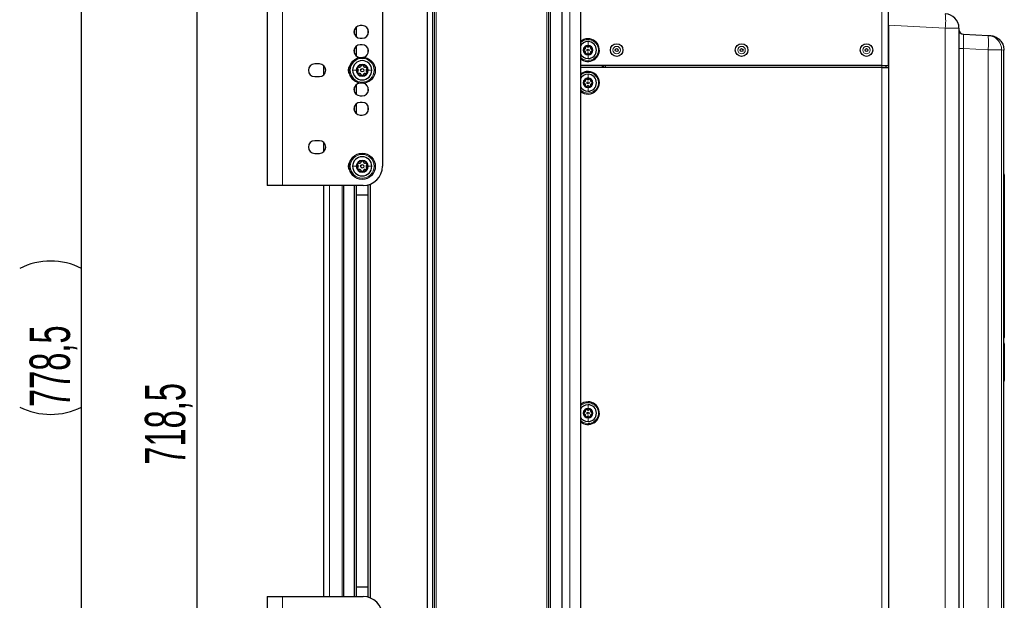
# Model space of a CAD drawing. Header units: millimetres. Extents: x 5 to 418, y 2 to 292.
# Tile 77 of 85: x 175 to 260, y 160 to 211. Entities that reach past the tile are written whole.
import ezdxf

# ---------------------------------------------------------------- set-up
doc = ezdxf.new("R2010")
doc.units = ezdxf.units.MM
doc.layers.add('SLD-0', color=7, linetype='Continuous')
doc.styles.add('SLDTEXTSTYLE0', font='TXT', dxfattribs={"width": 0.605})
doc.dimstyles.new('SLDDIMSTYLE0', dxfattribs={"dimtxt": 3.5, "dimasz": 3.302, "dimexe": 0, "dimexo": 0.0625, "dimgap": 0.875, "dimtad": 1, "dimlfac": 6, "dimrnd": 1e-09, "dimzin": 12, "dimdsep": 46, "dimtxsty": 'SLDTEXTSTYLE0', "dimsah": 1, "dimcen": 0.09, "dimadec": 0, "dimazin": 3, "dimtfac": 1, "dimtofl": 0, "dimtmove": 0, "dimatfit": 3, "dimfxl": 1, "dimfrac": 2, "dimtolj": 1, "dimtzin": 12, "dimarcsym": 0})

# ---------------------------------------------------------------- blocks, each defined once
blk = doc.blocks.new('_D_7')
at = {"layer": 'SLD-0', "color": 7}
for p, q in [((204.931, 237.966), (188.915, 237.966)), ((189.915, 237.966), (189.915, 118.216)), ((202.315, 118.216), (188.915, 118.216))]:
    blk.add_line(p, q, dxfattribs=at)
for points in [[(189.915, 237.966), (189.407, 234.664), (190.423, 234.664)], [(189.915, 118.216), (190.423, 121.518), (189.407, 121.518)]]:
    blk.add_solid(points, dxfattribs=at)
at = {"layer": 'SLD-0', "color": 7, "insert": (185.403, 172.076), "char_height": 3.5, "attachment_point": 1, "rotation": 90, "style": 'SLDTEXTSTYLE0'}
blk.add_mtext('718,5', dxfattribs=at)
blk = doc.blocks.new('_D_8')
at = {"layer": 'SLD-0', "color": 7}
for p, q in [((194.498, 247.966), (178.915, 247.966)), ((179.915, 118.216), (179.915, 247.966)), ((221.581, 247.966), (197.498, 247.966)), ((202.315, 118.216), (178.915, 118.216))]:
    blk.add_line(p, q, dxfattribs=at)
for centre, start, end in [((177.229, 183.735), 63.43495, 116.56505), ((177.229, 182.447), 243.43495, 296.56505)]:
    blk.add_arc(centre, 6.006, start, end, dxfattribs=at)
for points in [[(179.915, 247.966), (179.407, 244.664), (180.423, 244.664)], [(179.915, 118.216), (180.423, 121.518), (179.407, 121.518)]]:
    blk.add_solid(points, dxfattribs=at)
at = {"layer": 'SLD-0', "color": 7, "insert": (175.403, 177.076), "char_height": 3.5, "attachment_point": 1, "rotation": 90, "style": 'SLDTEXTSTYLE0'}
blk.add_mtext('778,5', dxfattribs=at)

msp = doc.modelspace()

# ---------------------------------------------------------------- linework, layer by layer
at = {"color": 7, "linetype": 'Continuous', "lineweight": 25}
for p, q in [((221.5812, 88.7996), (221.5812, 247.9662)), ((209.9146, 138.2996), (209.9146, 237.9662)), ((210.4979, 237.9662), (210.4979, 138.2996)), ((220.4146, 237.9662), (220.4146, 138.2996)), ((249.8979, 206.7162), (249.8979, 237.9662)), ((195.9979, 216.2996), (195.9979, 196.2996)), ((205.9979, 214.6329), (205.9979, 197.9662)), ((223.1646, 214.2958), (223.1646, 144.1367)), ((203.7312, 210.0572), (203.7312, 209.2086)), ((204.2479, 210.1829), (204.0812, 210.1829)), ((249.8979, 210.2179), (249.8979, 155.6329)), ((203.5646, 209.4443), (203.5646, 209.8214)), ((204.7646, 209.4443), (204.7646, 209.8214)), ((255.9979, 209.9603), (255.9979, 123.9662)), ((256.3928, 209.4237), (258.5309, 209.3116)), ((258.5309, 209.3116), (258.7133, 209.3021)), ((203.7312, 208.3905), (203.7312, 207.542)), ((204.0812, 209.0829), (204.2479, 209.0829)), ((204.2479, 208.5162), (204.0812, 208.5162)), ((203.5646, 207.7777), (203.5646, 208.1548)), ((204.7646, 207.7777), (204.7646, 208.1548)), ((259.8979, 208.0538), (259.8979, 208.0529)), ((259.8979, 130.7083), (259.8979, 208.0529)), ((200.5312, 206.8496), (200.1312, 206.8496)), ((200.9146, 205.9051), (200.9146, 206.694)), ((249.3146, 206.7162), (223.1646, 206.7162)), ((225.0812, 206.5496), (225.0812, 206.7162)), ((225.1646, 206.5496), (225.1646, 206.7162)), ((225.3146, 206.7162), (225.3146, 206.5496)), ((249.3146, 206.7162), (249.8979, 206.7162)), ((249.6479, 206.7162), (249.6479, 206.5496)), ((249.3146, 206.5496), (223.1646, 206.5496)), ((249.3146, 206.5496), (249.8979, 206.5496)), ((249.8979, 206.5496), (249.8979, 146.5496)), ((200.1312, 205.7496), (200.5312, 205.7496)), ((203.7312, 205.0572), (203.7312, 204.2086)), ((203.5646, 204.4443), (203.5646, 204.8214)), ((204.0812, 204.0829), (204.2479, 204.0829)), ((204.7646, 204.4443), (204.7646, 204.8214)), ((203.7312, 203.3905), (203.7312, 202.542)), ((204.2479, 203.5162), (204.0812, 203.5162)), ((203.5646, 202.7777), (203.5646, 203.1548)), ((204.0812, 202.4162), (204.2479, 202.4162)), ((204.7646, 202.7777), (204.7646, 203.1548)), ((200.5312, 200.1829), (200.1312, 200.1829)), ((200.9146, 199.2385), (200.9146, 200.0273)), ((200.1312, 199.0829), (200.5312, 199.0829)), ((204.9312, 196.4113), (204.9312, 160.5211)), ((259.9146, 197.2329), (259.9146, 183.2882)), ((259.9312, 197.0323), (259.9146, 197.0323)), ((259.9312, 196.8489), (259.9146, 196.8489)), ((259.9312, 196.8323), (259.9146, 196.8323)), ((259.9312, 196.6489), (259.9146, 196.6489)), ((259.9312, 196.6481), (259.9146, 196.6481)), ((259.9312, 196.6458), (259.9146, 196.6458)), ((259.9312, 197.0323), (259.9312, 196.8489)), ((259.9312, 196.8323), (259.9312, 196.8489)), ((259.9312, 196.8323), (259.9312, 196.6489)), ((197.3312, 196.2996), (195.9979, 196.2996)), ((204.3312, 196.2996), (197.3312, 196.2996)), ((200.9146, 160.6329), (200.9146, 196.2996)), ((202.6646, 160.6329), (202.6646, 196.2996)), ((203.5646, 160.6329), (203.5646, 196.2996)), ((203.7312, 196.2996), (203.7312, 160.6329)), ((204.7646, 160.5756), (204.7646, 196.3569)), ((204.7646, 195.4662), (203.7312, 195.4662)), ((259.9312, 189.0662), (259.9146, 189.0662)), ((259.9312, 189.0662), (259.9312, 188.8996)), ((259.9312, 188.8996), (259.9312, 186.5662)), ((259.9312, 186.3996), (259.9146, 186.3996)), ((259.9312, 186.5662), (259.9312, 186.3996)), ((259.9312, 185.6996), (259.9146, 185.6996)), ((259.9312, 185.6996), (259.9312, 185.6204)), ((259.9312, 185.6204), (259.9312, 184.3214)), ((259.9312, 184.0839), (259.9146, 184.0839)), ((259.9312, 184.0255), (259.9146, 184.0255)), ((259.9312, 183.6589), (259.9146, 183.6589)), ((259.9312, 183.6541), (259.9146, 183.6541)), ((259.9312, 184.0839), (259.9312, 184.3214)), ((259.9312, 184.0839), (259.9312, 184.0255)), ((259.9312, 183.6589), (259.9312, 184.0255)), ((259.9312, 183.625), (259.9312, 183.5662)), ((259.9312, 183.3996), (259.9146, 183.3996)), ((259.9146, 183.2882), (259.9146, 183.1215)), ((259.9312, 183.5662), (259.9312, 183.3996)), ((259.9146, 182.5772), (259.9146, 182.4939)), ((259.9146, 182.4939), (259.9146, 179.7064)), ((259.8979, 179.2895), (259.909, 179.3308)), ((203.7312, 161.4662), (204.7646, 161.4662)), ((195.9979, 160.6329), (195.9979, 140.6329)), ((195.9979, 160.6329), (197.3312, 160.6329)), ((197.3312, 160.6329), (204.3312, 160.6329))]:
    msp.add_line(p, q, dxfattribs=at)
at = {"color": 7, "linetype": 'Continuous', "lineweight": 18}
for p, q in [((222.2479, 88.7996), (222.2479, 247.9662)), ((210.3312, 138.2996), (210.3312, 237.9662)), ((210.6646, 237.9662), (210.6646, 138.2996)), ((220.2479, 138.2996), (220.2479, 237.9662)), ((220.5812, 237.9662), (220.5812, 138.2996)), ((249.3146, 206.7162), (249.3146, 237.9662)), ((197.3312, 216.2996), (197.3312, 196.2996)), ((203.7479, 210.0704), (203.7479, 209.1954)), ((254.8133, 209.9603), (249.8979, 210.2179)), ((204.7479, 209.4038), (204.7479, 209.862)), ((254.8133, 123.9662), (254.8133, 209.9603)), ((255.9979, 209.9603), (254.8133, 209.9603)), ((256.3928, 208.1754), (255.9979, 208.1754)), ((256.3928, 208.1754), (256.3928, 130.7551)), ((258.5309, 208.0633), (256.3928, 208.1754)), ((258.5309, 130.8622), (258.5309, 208.0633)), ((258.5309, 208.0633), (259.6954, 208.0633)), ((259.6954, 208.0633), (259.6954, 130.8622)), ((259.8979, 208.0529), (259.6954, 208.0633)), ((249.3146, 206.5496), (249.3146, 206.7162)), ((249.3146, 146.5496), (249.3146, 206.5496)), ((203.7479, 203.4037), (203.7479, 202.5287)), ((204.7479, 202.7371), (204.7479, 203.1953)), ((259.8979, 197.2329), (259.9146, 197.2329)), ((201.4146, 196.2996), (201.4146, 160.6329)), ((202.4979, 160.6329), (202.4979, 196.2996)), ((203.7479, 195.4662), (203.7479, 161.4662)), ((204.7479, 161.4662), (204.7479, 195.4662)), ((259.9312, 188.8996), (259.9146, 188.8996)), ((259.9312, 186.5662), (259.9146, 186.5662)), ((259.9312, 185.6204), (259.9146, 185.6204)), ((259.9312, 184.3214), (259.9146, 184.3214)), ((259.9146, 183.2882), (259.8979, 183.2882)), ((259.9312, 183.5662), (259.9146, 183.5662)), ((259.9146, 182.4939), (259.8979, 182.4939)), ((259.8979, 179.7064), (259.9146, 179.7064)), ((259.9088, 179.6632), (259.8979, 179.6226)), ((197.3312, 160.6329), (197.3312, 140.6329))]:
    msp.add_line(p, q, dxfattribs=at)
at = {"color": 7, "linetype": 'Continuous', "lineweight": 18, "flags": 128}
msp.add_lwpolyline([(259.8979, 179.6664), (259.9049, 179.6644), (259.9088, 179.6632)], dxfattribs=at)
at = {"color": 7, "linetype": 'Continuous', "lineweight": 25}
for centre, radius in [((226.3146, 208.0496), 0.5442), ((237.1479, 208.0496), 0.5442), ((247.9812, 208.0496), 0.5442), ((223.8312, 208.0496), 0.0863), ((226.3146, 208.0496), 0.125), ((237.1479, 208.0496), 0.125), ((247.9812, 208.0496), 0.125), ((204.2479, 206.2996), 1.1333), ((204.2479, 206.2996), 0.1491), ((223.8312, 205.2162), 0.0863), ((204.2479, 197.9662), 1.1333), ((204.2479, 197.9662), 0.1491), ((223.8312, 176.5496), 0.0863)]:
    msp.add_circle(centre, radius, dxfattribs=at)
at = {"color": 7, "linetype": 'Continuous', "lineweight": 18}
for centre, radius in [((226.3146, 208.0496), 0.3237), ((237.1479, 208.0496), 0.3237), ((247.9812, 208.0496), 0.3237), ((204.2479, 206.2996), 1.0333), ((204.2479, 197.9662), 1.0333)]:
    msp.add_circle(centre, radius, dxfattribs=at)
at = {"color": 7, "linetype": 'Continuous', "lineweight": 25}
for centre, radius, start, end in [((254.7479, 209.9603), 1.25, 0, 87), ((204.0812, 209.6329), 0.55, 90, 270), ((204.2479, 209.6329), 0.55, 270, 90), ((256.4146, 209.8398), 0.4167, 180, 267), ((204.0812, 207.9662), 0.55, 90, 267.504267), ((204.2479, 207.9662), 0.55, 281.608487, 90), ((223.8312, 208.0496), 0.9833, 90, 132.684911), ((223.8312, 208.0496), 0.9833, 227.315089, 90), ((223.8312, 208.0496), 0.7333, 90, 155.380023), ((223.8312, 208.0496), 0.4125, 90, 270), ((223.8312, 208.0496), 0.375, 120, 180), ((223.8312, 208.0496), 0.375, 60, 120), ((223.8312, 208.0496), 0.7333, 270, 90), ((223.8312, 208.0496), 0.4125, 270, 90), ((223.8312, 208.0496), 0.375, 360, 60), ((223.8312, 208.0496), 0.7333, 204.619977, 270), ((223.8312, 208.0496), 0.375, 180, 240), ((223.8312, 208.0496), 0.375, 240, 300), ((223.8312, 208.0496), 0.375, 300, 360), ((200.1312, 206.2996), 0.55, 90, 270), ((200.5312, 206.2996), 0.55, 270, 90), ((203.5812, 206.2996), 0.55, 137.134659, 222.865341), ((204.2479, 206.2996), 0.8333, 360, 180), ((204.2479, 206.2996), 0.5133, 360, 180), ((204.2479, 206.2996), 0.4667, 90, 150), ((204.2479, 206.2996), 0.4667, 30, 90), ((204.2479, 206.2996), 0.8333, 180, 360), ((204.2479, 206.2996), 0.5133, 180, 360), ((204.2479, 206.2996), 0.4667, 150, 210), ((204.2479, 206.2996), 0.4667, 210, 270), ((204.2479, 206.2996), 0.4667, 270, 330), ((204.2479, 206.2996), 0.4667, 330, 30), ((223.8312, 205.2162), 0.9833, 227.315089, 132.684911), ((223.8312, 205.2162), 0.7333, 90, 155.380023), ((223.8312, 205.2162), 0.7333, 270, 90), ((204.0812, 204.6329), 0.55, 92.495733, 270), ((204.2479, 204.6329), 0.55, 270, 78.391513), ((223.8312, 205.2162), 0.4125, 90, 270), ((223.8312, 205.2162), 0.375, 120, 180), ((223.8312, 205.2162), 0.375, 180, 240), ((223.8312, 205.2162), 0.375, 60, 120), ((223.8312, 205.2162), 0.4125, 270, 90), ((223.8312, 205.2162), 0.375, 360, 60), ((223.8312, 205.2162), 0.375, 300, 360), ((223.8312, 205.2162), 0.7333, 204.619977, 270), ((223.8312, 205.2162), 0.375, 240, 300), ((204.0812, 202.9662), 0.55, 90, 270), ((204.2479, 202.9662), 0.55, 270, 90), ((200.1312, 199.6329), 0.55, 90, 270), ((200.5312, 199.6329), 0.55, 270, 90), ((203.5812, 197.9662), 0.55, 137.134659, 222.865341), ((204.2479, 197.9662), 0.8333, 360, 180), ((204.2479, 197.9662), 0.5133, 360, 180), ((204.2479, 197.9662), 0.4667, 150, 210), ((204.2479, 197.9662), 0.4667, 90, 150), ((204.2479, 197.9662), 0.4667, 30, 90), ((204.2479, 197.9662), 0.4667, 330, 30), ((204.2479, 197.9662), 0.8333, 180, 360), ((204.2479, 197.9662), 0.5133, 180, 360), ((204.2479, 197.9662), 0.4667, 210, 270), ((204.2479, 197.9662), 0.4667, 270, 330), ((204.3312, 197.9662), 1.6667, 270, 0), ((259.7479, 197.2329), 0.1667, 0, 25.841936), ((259.7479, 183.1215), 0.1667, 334.158064, 0), ((259.7479, 182.5772), 0.1667, 0, 25.841936), ((223.8312, 176.5496), 0.9833, 90, 132.684911), ((223.8312, 176.5496), 0.9833, 227.315089, 90), ((223.8312, 176.5496), 0.7333, 90, 155.380023), ((223.8312, 176.5496), 0.4125, 90, 270), ((223.8312, 176.5496), 0.375, 120, 180), ((223.8312, 176.5496), 0.375, 60, 120), ((223.8312, 176.5496), 0.7333, 270, 90), ((223.8312, 176.5496), 0.4125, 270, 90), ((223.8312, 176.5496), 0.375, 360, 60), ((223.8312, 176.5496), 0.7333, 204.619977, 270), ((223.8312, 176.5496), 0.375, 180, 240), ((223.8312, 176.5496), 0.375, 240, 300), ((223.8312, 176.5496), 0.375, 300, 360), ((204.3312, 158.9662), 1.6667, 0, 90)]:
    msp.add_arc(centre, radius, start, end, dxfattribs=at)
at = {"color": 7, "linetype": 'Continuous', "lineweight": 18}
for centre, radius, start, end in [((248.8315, 210.5845), 6.0143, 354.043308, 5.956692), ((252.5491, 208.6875), 6.0143, 354.043308, 5.956692), ((258.4566, 208.0751), 1.2388, 359.458425, 86.562162), ((223.8312, 208.0496), 0.9, 270, 137.794554), ((223.8312, 208.0496), 0.9, 222.205446, 270), ((223.8312, 205.2162), 0.9, 222.205446, 90), ((223.8312, 205.2162), 0.9, 90, 137.794554), ((259.7505, 179.7064), 0.164, 344.751835, 359.998279), ((223.8312, 176.5496), 0.9, 270, 137.794554), ((223.8312, 176.5496), 0.9, 222.205446, 270)]:
    msp.add_arc(centre, radius, start, end, dxfattribs=at)
msp.add_ellipse((256.4146, 208.1708), major_axis=(-0.0218, 1.2529), ratio=0.0173368, start_param=6.2819735, end_param=7.8500308, dxfattribs=at)
at = {"color": 7, "linetype": 'Continuous', "lineweight": 25}
for points, knots in [([(258.7133, 209.3021), (258.7157, 209.3019), (258.7872, 209.2981), (258.9973, 209.2682), (259.3265, 209.1323), (259.6422, 208.8478), (259.8566, 208.4745), (259.8842, 208.194), (259.8979, 208.0538)], [0, 0, 0, 0, 0.0037153, 0.1138665, 0.3361641, 0.5577007, 0.7788433, 1, 1, 1, 1]), ([(223.6437, 208.3743), (223.6366, 208.3691), (223.6223, 208.3588), (223.6097, 208.3358), (223.6046, 208.3111), (223.6078, 208.2956), (223.6094, 208.2879)], [0, 0, 0, 0, 0.2498571, 0.4994664, 0.7490114, 1, 1, 1, 1]), ([(223.7358, 208.3608), (223.7299, 208.3661), (223.7181, 208.3766), (223.6942, 208.3845), (223.6679, 208.3851), (223.6518, 208.3779), (223.6437, 208.3743)], [0, 0, 0, 0, 0.2498071, 0.5000551, 0.7503094, 1, 1, 1, 1]), ([(223.7358, 208.3608), (223.7487, 208.3497), (223.768, 208.333), (223.803, 208.3219), (223.831, 208.3186), (223.8591, 208.3218), (223.8943, 208.3329), (223.9137, 208.3497), (223.9267, 208.3608)], [0, 0, 0, 0, 0.2491679, 0.3743031, 0.4989033, 0.6239875, 0.7497462, 1, 1, 1, 1]), ([(224.0187, 208.3743), (224.0107, 208.3779), (223.9945, 208.3851), (223.9683, 208.3845), (223.9445, 208.3766), (223.9326, 208.3661), (223.9267, 208.3608)], [0, 0, 0, 0, 0.250033, 0.4996315, 0.7492277, 1, 1, 1, 1]), ([(224.0531, 208.2879), (224.0547, 208.2956), (224.0578, 208.3111), (224.0528, 208.3357), (224.0402, 208.3588), (224.0259, 208.3691), (224.0187, 208.3743)], [0, 0, 0, 0, 0.2498147, 0.4999078, 0.7501201, 1, 1, 1, 1]), ([(223.5139, 208.1225), (223.5064, 208.12), (223.4915, 208.115), (223.4726, 208.0984), (223.459, 208.0759), (223.4571, 208.0583), (223.4562, 208.0496)], [0, 0, 0, 0, 0.2498519, 0.4999015, 0.7501147, 1, 1, 1, 1]), ([(223.4562, 208.0496), (223.4571, 208.0408), (223.459, 208.0232), (223.4726, 208.0008), (223.4914, 207.9841), (223.5064, 207.9791), (223.5139, 207.9766)], [0, 0, 0, 0, 0.2499907, 0.4996106, 0.7491271, 1, 1, 1, 1]), ([(223.5139, 208.1225), (223.53, 208.1281), (223.5542, 208.1366), (223.5813, 208.1613), (223.5981, 208.1839), (223.6094, 208.2098), (223.6174, 208.2458), (223.6126, 208.2711), (223.6094, 208.2879)], [0, 0, 0, 0, 0.249201, 0.3743378, 0.4989316, 0.6240084, 0.74976, 1, 1, 1, 1]), ([(223.6094, 207.8112), (223.6126, 207.828), (223.6174, 207.8531), (223.6095, 207.8889), (223.5984, 207.9149), (223.5815, 207.9376), (223.5543, 207.9625), (223.5301, 207.9709), (223.5139, 207.9766)], [0, 0, 0, 0, 0.2491995, 0.3743362, 0.4989302, 0.6240074, 0.7497593, 1, 1, 1, 1]), ([(223.6094, 207.8112), (223.6078, 207.8035), (223.6046, 207.788), (223.6097, 207.7634), (223.6223, 207.7403), (223.6366, 207.73), (223.6437, 207.7248)], [0, 0, 0, 0, 0.2498147, 0.4999078, 0.7501201, 1, 1, 1, 1]), ([(223.6437, 207.7248), (223.6518, 207.7212), (223.6679, 207.714), (223.6942, 207.7146), (223.718, 207.7225), (223.7299, 207.733), (223.7358, 207.7383)], [0, 0, 0, 0, 0.25003302, 0.49963153, 0.74922769, 1, 1, 1, 1]), ([(223.9267, 207.7383), (223.9138, 207.7494), (223.8944, 207.7661), (223.8595, 207.7772), (223.8315, 207.7805), (223.8034, 207.7773), (223.7682, 207.7662), (223.7487, 207.7494), (223.7358, 207.7383)], [0, 0, 0, 0, 0.2491679, 0.3743031, 0.4989033, 0.6239875, 0.7497462, 1, 1, 1, 1]), ([(223.9267, 207.7383), (223.9326, 207.733), (223.9444, 207.7226), (223.9683, 207.7146), (223.9945, 207.714), (224.0107, 207.7212), (224.0187, 207.7248)], [0, 0, 0, 0, 0.2498071, 0.5000551, 0.7503094, 1, 1, 1, 1]), ([(224.0187, 207.7248), (224.0259, 207.73), (224.0402, 207.7403), (224.0528, 207.7634), (224.0578, 207.788), (224.0547, 207.8035), (224.0531, 207.8112)], [0, 0, 0, 0, 0.2498571, 0.4994664, 0.7490114, 1, 1, 1, 1]), ([(224.0531, 208.2879), (224.0499, 208.2711), (224.0451, 208.246), (224.053, 208.2102), (224.0641, 208.1843), (224.081, 208.1615), (224.1081, 208.1366), (224.1324, 208.1282), (224.1485, 208.1225)], [0, 0, 0, 0, 0.2491995, 0.3743362, 0.4989302, 0.6240074, 0.7497593, 1, 1, 1, 1]), ([(224.1485, 207.9766), (224.1325, 207.971), (224.1083, 207.9626), (224.0812, 207.9379), (224.0643, 207.9152), (224.0531, 207.8893), (224.0451, 207.8533), (224.0499, 207.828), (224.0531, 207.8112)], [0, 0, 0, 0, 0.24920104, 0.37433782, 0.49893155, 0.62400843, 0.74976002, 1, 1, 1, 1]), ([(224.2062, 208.0496), (224.2053, 208.0583), (224.2035, 208.0759), (224.1899, 208.0983), (224.1711, 208.115), (224.1561, 208.12), (224.1485, 208.1225)], [0, 0, 0, 0, 0.2499907, 0.4996106, 0.7491271, 1, 1, 1, 1]), ([(224.1485, 207.9766), (224.156, 207.9791), (224.171, 207.9841), (224.1898, 208.0007), (224.2035, 208.0232), (224.2053, 208.0408), (224.2062, 208.0496)], [0, 0, 0, 0, 0.2498519, 0.4999015, 0.7501147, 1, 1, 1, 1]), ([(203.9513, 206.5756), (203.9722, 206.5717), (204.0034, 206.5657), (204.048, 206.5755), (204.0803, 206.5894), (204.1086, 206.6103), (204.1395, 206.6441), (204.1501, 206.6743), (204.1571, 206.6944)], [0, 0, 0, 0, 0.2492191, 0.3743567, 0.4989469, 0.6240198, 0.7497675, 1, 1, 1, 1]), ([(204.2479, 206.7662), (204.237, 206.7651), (204.2151, 206.7628), (204.1872, 206.7458), (204.1664, 206.7224), (204.1602, 206.7038), (204.1571, 206.6944)], [0, 0, 0, 0, 0.2499898, 0.4996108, 0.7491272, 1, 1, 1, 1]), ([(204.3387, 206.6944), (204.3356, 206.7037), (204.3294, 206.7224), (204.3087, 206.7458), (204.2807, 206.7628), (204.2588, 206.7651), (204.2479, 206.7662)], [0, 0, 0, 0, 0.2498531, 0.4999013, 0.7501145, 1, 1, 1, 1]), ([(204.3387, 206.6944), (204.3457, 206.6744), (204.3562, 206.6444), (204.3869, 206.6106), (204.4151, 206.5896), (204.4474, 206.5756), (204.4921, 206.5657), (204.5236, 206.5717), (204.5445, 206.5756)], [0, 0, 0, 0, 0.2492203, 0.374358, 0.498948, 0.6240206, 0.749768, 1, 1, 1, 1]), ([(203.8438, 206.5329), (203.8393, 206.5228), (203.8303, 206.5028), (203.8311, 206.4701), (203.8409, 206.4404), (203.854, 206.4257), (203.8605, 206.4183)], [0, 0, 0, 0, 0.250032, 0.4996317, 0.7492275, 1, 1, 1, 1]), ([(203.8605, 206.1808), (203.854, 206.1734), (203.841, 206.1587), (203.8311, 206.129), (203.8303, 206.0963), (203.8393, 206.0763), (203.8438, 206.0662)], [0, 0, 0, 0, 0.249806, 0.5000545, 0.7503094, 1, 1, 1, 1]), ([(203.9513, 206.5756), (203.9417, 206.5776), (203.9225, 206.5815), (203.8918, 206.5753), (203.8631, 206.5596), (203.8502, 206.5418), (203.8438, 206.5329)], [0, 0, 0, 0, 0.249816, 0.4999076, 0.7501199, 1, 1, 1, 1]), ([(203.8438, 206.0662), (203.8502, 206.0573), (203.8631, 206.0395), (203.8917, 206.0238), (203.9224, 206.0176), (203.9417, 206.0215), (203.9513, 206.0235)], [0, 0, 0, 0, 0.249858, 0.4994668, 0.7490113, 1, 1, 1, 1]), ([(203.8605, 206.1808), (203.8744, 206.1968), (203.8952, 206.2209), (203.909, 206.2644), (203.9131, 206.2993), (203.9091, 206.3342), (203.8953, 206.378), (203.8744, 206.4022), (203.8605, 206.4183)], [0, 0, 0, 0, 0.2491937, 0.3743301, 0.4989253, 0.6240038, 0.7497569, 1, 1, 1, 1]), ([(204.1571, 205.9047), (204.1501, 205.9247), (204.1396, 205.9547), (204.1089, 205.9885), (204.0807, 206.0095), (204.0485, 206.0235), (204.0037, 206.0334), (203.9723, 206.0274), (203.9513, 206.0235)], [0, 0, 0, 0, 0.2492203, 0.374358, 0.498948, 0.6240206, 0.749768, 1, 1, 1, 1]), ([(204.1571, 205.9047), (204.1602, 205.8954), (204.1664, 205.8767), (204.1872, 205.8533), (204.2151, 205.8363), (204.237, 205.834), (204.2479, 205.8329)], [0, 0, 0, 0, 0.2498531, 0.4999013, 0.7501145, 1, 1, 1, 1]), ([(204.2479, 205.8329), (204.2589, 205.834), (204.2807, 205.8363), (204.3086, 205.8533), (204.3294, 205.8767), (204.3356, 205.8953), (204.3387, 205.9047)], [0, 0, 0, 0, 0.2499898, 0.4996108, 0.7491272, 1, 1, 1, 1]), ([(204.5445, 206.0235), (204.5237, 206.0274), (204.4924, 206.0334), (204.4478, 206.0236), (204.4155, 206.0097), (204.3873, 205.9888), (204.3563, 205.955), (204.3457, 205.9248), (204.3387, 205.9047)], [0, 0, 0, 0, 0.2492191, 0.3743567, 0.4989469, 0.6240198, 0.7497675, 1, 1, 1, 1]), ([(204.6521, 206.5329), (204.6456, 206.5418), (204.6327, 206.5596), (204.6041, 206.5753), (204.5734, 206.5816), (204.5541, 206.5776), (204.5445, 206.5756)], [0, 0, 0, 0, 0.249858, 0.4994668, 0.7490113, 1, 1, 1, 1]), ([(204.5445, 206.0235), (204.5541, 206.0215), (204.5733, 206.0176), (204.604, 206.0238), (204.6327, 206.0395), (204.6456, 206.0573), (204.6521, 206.0662)], [0, 0, 0, 0, 0.249816, 0.4999076, 0.7501199, 1, 1, 1, 1]), ([(204.6353, 206.4183), (204.6214, 206.4023), (204.6007, 206.3782), (204.5868, 206.3347), (204.5827, 206.2998), (204.5867, 206.2649), (204.6005, 206.2211), (204.6214, 206.1969), (204.6353, 206.1808)], [0, 0, 0, 0, 0.2491937, 0.3743301, 0.4989253, 0.6240038, 0.7497569, 1, 1, 1, 1]), ([(204.6353, 206.4183), (204.6418, 206.4257), (204.6548, 206.4404), (204.6648, 206.4701), (204.6655, 206.5028), (204.6565, 206.5229), (204.6521, 206.5329)], [0, 0, 0, 0, 0.249806, 0.5000545, 0.7503094, 1, 1, 1, 1]), ([(204.6521, 206.0662), (204.6565, 206.0763), (204.6655, 206.0963), (204.6648, 206.129), (204.6549, 206.1587), (204.6418, 206.1734), (204.6353, 206.1808)], [0, 0, 0, 0, 0.250032, 0.4996317, 0.7492275, 1, 1, 1, 1]), ([(223.5139, 205.2892), (223.5064, 205.2867), (223.4915, 205.2817), (223.4726, 205.265), (223.459, 205.2426), (223.4571, 205.225), (223.4562, 205.2162)], [0, 0, 0, 0, 0.2498519, 0.4999015, 0.7501147, 1, 1, 1, 1]), ([(223.4562, 205.2162), (223.4571, 205.2074), (223.459, 205.1899), (223.4726, 205.1674), (223.4914, 205.1508), (223.5064, 205.1458), (223.5139, 205.1432)], [0, 0, 0, 0, 0.2499907, 0.4996106, 0.7491271, 1, 1, 1, 1]), ([(223.5139, 205.2892), (223.53, 205.2948), (223.5542, 205.3032), (223.5813, 205.3279), (223.5981, 205.3506), (223.6094, 205.3765), (223.6174, 205.4125), (223.6126, 205.4377), (223.6094, 205.4545)], [0, 0, 0, 0, 0.24920104, 0.37433782, 0.49893155, 0.62400843, 0.74976002, 1, 1, 1, 1]), ([(223.6094, 204.9779), (223.6126, 204.9946), (223.6174, 205.0198), (223.6095, 205.0556), (223.5984, 205.0815), (223.5815, 205.1042), (223.5543, 205.1291), (223.5301, 205.1376), (223.5139, 205.1432)], [0, 0, 0, 0, 0.2491995, 0.3743362, 0.4989302, 0.6240074, 0.7497593, 1, 1, 1, 1]), ([(223.6437, 205.541), (223.6366, 205.5358), (223.6223, 205.5254), (223.6097, 205.5024), (223.6046, 205.4778), (223.6078, 205.4623), (223.6094, 205.4545)], [0, 0, 0, 0, 0.2498571, 0.4994664, 0.7490114, 1, 1, 1, 1]), ([(223.6094, 204.9779), (223.6078, 204.9702), (223.6046, 204.9547), (223.6097, 204.9301), (223.6223, 204.907), (223.6366, 204.8966), (223.6437, 204.8915)], [0, 0, 0, 0, 0.2498147, 0.4999078, 0.7501201, 1, 1, 1, 1]), ([(223.7358, 205.5275), (223.7299, 205.5327), (223.7181, 205.5432), (223.6942, 205.5512), (223.6679, 205.5518), (223.6518, 205.5446), (223.6437, 205.541)], [0, 0, 0, 0, 0.24980712, 0.50005507, 0.75030939, 1, 1, 1, 1]), ([(223.7358, 205.5275), (223.7487, 205.5164), (223.768, 205.4997), (223.803, 205.4885), (223.831, 205.4853), (223.8591, 205.4885), (223.8943, 205.4996), (223.9137, 205.5163), (223.9267, 205.5275)], [0, 0, 0, 0, 0.24916786, 0.37430311, 0.49890328, 0.62398745, 0.74974625, 1, 1, 1, 1]), ([(223.9267, 204.9049), (223.9138, 204.9161), (223.8944, 204.9328), (223.8595, 204.9439), (223.8315, 204.9472), (223.8034, 204.944), (223.7682, 204.9329), (223.7487, 204.9161), (223.7358, 204.9049)], [0, 0, 0, 0, 0.2491679, 0.3743031, 0.4989033, 0.6239875, 0.7497462, 1, 1, 1, 1]), ([(224.0187, 205.541), (224.0107, 205.5446), (223.9945, 205.5518), (223.9683, 205.5512), (223.9445, 205.5432), (223.9326, 205.5328), (223.9267, 205.5275)], [0, 0, 0, 0, 0.250033, 0.4996315, 0.7492277, 1, 1, 1, 1]), ([(224.0531, 205.4545), (224.0547, 205.4623), (224.0578, 205.4777), (224.0528, 205.5024), (224.0402, 205.5254), (224.0259, 205.5358), (224.0187, 205.541)], [0, 0, 0, 0, 0.2498147, 0.4999078, 0.7501201, 1, 1, 1, 1]), ([(224.0187, 204.8915), (224.0259, 204.8966), (224.0402, 204.907), (224.0528, 204.93), (224.0578, 204.9546), (224.0547, 204.9701), (224.0531, 204.9779)], [0, 0, 0, 0, 0.2498571, 0.4994664, 0.7490114, 1, 1, 1, 1]), ([(224.0531, 205.4545), (224.0499, 205.4378), (224.0451, 205.4127), (224.053, 205.3768), (224.0641, 205.3509), (224.081, 205.3282), (224.1081, 205.3033), (224.1324, 205.2948), (224.1485, 205.2892)], [0, 0, 0, 0, 0.2491995, 0.3743362, 0.4989302, 0.6240074, 0.7497593, 1, 1, 1, 1]), ([(224.1485, 205.1432), (224.1325, 205.1376), (224.1083, 205.1292), (224.0812, 205.1045), (224.0643, 205.0819), (224.0531, 205.056), (224.0451, 205.02), (224.0499, 204.9947), (224.0531, 204.9779)], [0, 0, 0, 0, 0.249201, 0.3743378, 0.4989316, 0.6240084, 0.74976, 1, 1, 1, 1]), ([(224.2062, 205.2162), (224.2053, 205.225), (224.2035, 205.2426), (224.1899, 205.265), (224.1711, 205.2817), (224.1561, 205.2867), (224.1485, 205.2892)], [0, 0, 0, 0, 0.24999065, 0.49961057, 0.74912711, 1, 1, 1, 1]), ([(224.1485, 205.1432), (224.156, 205.1457), (224.171, 205.1507), (224.1898, 205.1674), (224.2035, 205.1898), (224.2053, 205.2074), (224.2062, 205.2162)], [0, 0, 0, 0, 0.2498519, 0.4999015, 0.7501147, 1, 1, 1, 1]), ([(223.6437, 204.8915), (223.6518, 204.8879), (223.6679, 204.8806), (223.6942, 204.8812), (223.718, 204.8892), (223.7299, 204.8997), (223.7358, 204.9049)], [0, 0, 0, 0, 0.250033, 0.4996315, 0.7492277, 1, 1, 1, 1]), ([(223.9267, 204.9049), (223.9326, 204.8997), (223.9444, 204.8892), (223.9683, 204.8812), (223.9945, 204.8806), (224.0107, 204.8879), (224.0187, 204.8915)], [0, 0, 0, 0, 0.24980712, 0.50005507, 0.75030939, 1, 1, 1, 1]), ([(203.8438, 198.1996), (203.8393, 198.1895), (203.8303, 198.1694), (203.8311, 198.1368), (203.8409, 198.1071), (203.854, 198.0924), (203.8605, 198.085)], [0, 0, 0, 0, 0.250032, 0.4996317, 0.7492275, 1, 1, 1, 1]), ([(203.9513, 198.2423), (203.9417, 198.2443), (203.9225, 198.2482), (203.8918, 198.242), (203.8631, 198.2263), (203.8502, 198.2085), (203.8438, 198.1996)], [0, 0, 0, 0, 0.249816, 0.4999076, 0.7501199, 1, 1, 1, 1]), ([(203.9513, 198.2423), (203.9722, 198.2383), (204.0034, 198.2324), (204.048, 198.2421), (204.0803, 198.256), (204.1086, 198.277), (204.1395, 198.3108), (204.1501, 198.341), (204.1571, 198.3611)], [0, 0, 0, 0, 0.2492191, 0.3743567, 0.4989469, 0.6240198, 0.7497675, 1, 1, 1, 1]), ([(204.2479, 198.4329), (204.237, 198.4318), (204.2151, 198.4295), (204.1872, 198.4125), (204.1664, 198.3891), (204.1602, 198.3705), (204.1571, 198.3611)], [0, 0, 0, 0, 0.2499898, 0.4996108, 0.7491272, 1, 1, 1, 1]), ([(204.3387, 198.3611), (204.3356, 198.3704), (204.3294, 198.3891), (204.3087, 198.4125), (204.2807, 198.4295), (204.2588, 198.4318), (204.2479, 198.4329)], [0, 0, 0, 0, 0.2498531, 0.4999013, 0.7501145, 1, 1, 1, 1]), ([(204.3387, 198.3611), (204.3457, 198.3411), (204.3562, 198.311), (204.3869, 198.2773), (204.4151, 198.2563), (204.4474, 198.2423), (204.4921, 198.2324), (204.5236, 198.2383), (204.5445, 198.2423)], [0, 0, 0, 0, 0.2492203, 0.374358, 0.498948, 0.6240206, 0.749768, 1, 1, 1, 1]), ([(204.6521, 198.1996), (204.6456, 198.2085), (204.6327, 198.2263), (204.6041, 198.2419), (204.5734, 198.2482), (204.5541, 198.2443), (204.5445, 198.2423)], [0, 0, 0, 0, 0.249858, 0.4994668, 0.7490113, 1, 1, 1, 1]), ([(204.6353, 198.085), (204.6418, 198.0924), (204.6548, 198.1071), (204.6648, 198.1367), (204.6655, 198.1694), (204.6565, 198.1895), (204.6521, 198.1996)], [0, 0, 0, 0, 0.249806, 0.5000545, 0.7503094, 1, 1, 1, 1]), ([(203.8605, 197.8474), (203.854, 197.8401), (203.841, 197.8254), (203.8311, 197.7957), (203.8303, 197.763), (203.8393, 197.7429), (203.8438, 197.7329)], [0, 0, 0, 0, 0.249806, 0.5000545, 0.7503094, 1, 1, 1, 1]), ([(203.8438, 197.7329), (203.8502, 197.724), (203.8631, 197.7062), (203.8917, 197.6905), (203.9224, 197.6842), (203.9417, 197.6882), (203.9513, 197.6901)], [0, 0, 0, 0, 0.249858, 0.4994668, 0.7490113, 1, 1, 1, 1]), ([(203.8605, 197.8474), (203.8744, 197.8635), (203.8952, 197.8876), (203.909, 197.9311), (203.9131, 197.966), (203.9091, 198.0009), (203.8953, 198.0447), (203.8744, 198.0689), (203.8605, 198.085)], [0, 0, 0, 0, 0.2491937, 0.3743301, 0.4989253, 0.6240038, 0.7497569, 1, 1, 1, 1]), ([(204.1571, 197.5714), (204.1501, 197.5914), (204.1396, 197.6214), (204.1089, 197.6552), (204.0807, 197.6761), (204.0485, 197.6902), (204.0037, 197.7001), (203.9723, 197.6941), (203.9513, 197.6901)], [0, 0, 0, 0, 0.2492203, 0.374358, 0.498948, 0.6240206, 0.749768, 1, 1, 1, 1]), ([(204.1571, 197.5714), (204.1602, 197.562), (204.1664, 197.5434), (204.1872, 197.52), (204.2151, 197.5029), (204.237, 197.5007), (204.2479, 197.4996)], [0, 0, 0, 0, 0.2498531, 0.4999013, 0.7501145, 1, 1, 1, 1]), ([(204.2479, 197.4996), (204.2589, 197.5007), (204.2807, 197.5029), (204.3086, 197.5199), (204.3294, 197.5433), (204.3356, 197.562), (204.3387, 197.5714)], [0, 0, 0, 0, 0.2499898, 0.4996108, 0.7491272, 1, 1, 1, 1]), ([(204.5445, 197.6901), (204.5237, 197.6941), (204.4924, 197.7001), (204.4478, 197.6903), (204.4155, 197.6764), (204.3873, 197.6555), (204.3563, 197.6216), (204.3457, 197.5914), (204.3387, 197.5714)], [0, 0, 0, 0, 0.2492191, 0.3743567, 0.4989469, 0.6240198, 0.7497675, 1, 1, 1, 1]), ([(204.5445, 197.6901), (204.5541, 197.6882), (204.5733, 197.6842), (204.604, 197.6905), (204.6327, 197.7061), (204.6456, 197.724), (204.6521, 197.7329)], [0, 0, 0, 0, 0.249816, 0.4999076, 0.7501199, 1, 1, 1, 1]), ([(204.6353, 198.085), (204.6214, 198.069), (204.6007, 198.0449), (204.5868, 198.0014), (204.5827, 197.9665), (204.5867, 197.9315), (204.6005, 197.8878), (204.6214, 197.8636), (204.6353, 197.8474)], [0, 0, 0, 0, 0.2491937, 0.3743301, 0.4989253, 0.6240038, 0.7497569, 1, 1, 1, 1]), ([(204.6521, 197.7329), (204.6565, 197.7429), (204.6655, 197.763), (204.6648, 197.7957), (204.6549, 197.8253), (204.6418, 197.8401), (204.6353, 197.8474)], [0, 0, 0, 0, 0.250032, 0.4996317, 0.7492275, 1, 1, 1, 1]), ([(259.9089, 179.3308), (259.9089, 179.3325), (259.9089, 179.3376), (259.9089, 179.4022), (259.9088, 179.523), (259.9088, 179.6284), (259.9088, 179.6632)], [0, 0, 0, 0, 0.1623325, 0.4977888, 0.8338676, 1, 1, 1, 1]), ([(259.9146, 179.7064), (259.9146, 179.6092), (259.9146, 179.4146), (259.9146, 179.3873), (259.9146, 179.3737)], [0, 0, 0, 0, 0.498968, 1, 1, 1, 1]), ([(223.5139, 176.6225), (223.53, 176.6281), (223.5542, 176.6366), (223.5813, 176.6613), (223.5981, 176.6839), (223.6094, 176.7098), (223.6174, 176.7458), (223.6126, 176.7711), (223.6094, 176.7879)], [0, 0, 0, 0, 0.249201, 0.3743378, 0.4989316, 0.6240084, 0.74976, 1, 1, 1, 1]), ([(223.6437, 176.8743), (223.6366, 176.8691), (223.6223, 176.8588), (223.6097, 176.8358), (223.6046, 176.8111), (223.6078, 176.7956), (223.6094, 176.7879)], [0, 0, 0, 0, 0.2498571, 0.4994664, 0.7490114, 1, 1, 1, 1]), ([(223.7358, 176.8608), (223.7299, 176.8661), (223.7181, 176.8766), (223.6942, 176.8845), (223.6679, 176.8851), (223.6518, 176.8779), (223.6437, 176.8743)], [0, 0, 0, 0, 0.2498071, 0.5000551, 0.7503094, 1, 1, 1, 1]), ([(223.7358, 176.8608), (223.7487, 176.8497), (223.768, 176.833), (223.803, 176.8219), (223.831, 176.8186), (223.8591, 176.8218), (223.8943, 176.8329), (223.9137, 176.8497), (223.9267, 176.8608)], [0, 0, 0, 0, 0.2491679, 0.3743031, 0.4989033, 0.6239875, 0.7497462, 1, 1, 1, 1]), ([(224.0187, 176.8743), (224.0107, 176.8779), (223.9945, 176.8851), (223.9683, 176.8845), (223.9445, 176.8766), (223.9326, 176.8661), (223.9267, 176.8608)], [0, 0, 0, 0, 0.250033, 0.4996315, 0.7492277, 1, 1, 1, 1]), ([(224.0531, 176.7879), (224.0547, 176.7956), (224.0578, 176.8111), (224.0528, 176.8357), (224.0402, 176.8588), (224.0259, 176.8691), (224.0187, 176.8743)], [0, 0, 0, 0, 0.2498147, 0.4999078, 0.7501201, 1, 1, 1, 1]), ([(224.0531, 176.7879), (224.0499, 176.7711), (224.0451, 176.746), (224.053, 176.7102), (224.0641, 176.6843), (224.081, 176.6615), (224.1081, 176.6366), (224.1324, 176.6282), (224.1485, 176.6225)], [0, 0, 0, 0, 0.2491995, 0.3743362, 0.4989302, 0.6240074, 0.7497593, 1, 1, 1, 1]), ([(223.5139, 176.6225), (223.5064, 176.62), (223.4915, 176.615), (223.4726, 176.5984), (223.459, 176.5759), (223.4571, 176.5583), (223.4562, 176.5496)], [0, 0, 0, 0, 0.2498519, 0.4999015, 0.7501147, 1, 1, 1, 1]), ([(223.4562, 176.5496), (223.4571, 176.5408), (223.459, 176.5232), (223.4726, 176.5008), (223.4914, 176.4841), (223.5064, 176.4791), (223.5139, 176.4766)], [0, 0, 0, 0, 0.2499907, 0.4996106, 0.7491271, 1, 1, 1, 1]), ([(223.6094, 176.3112), (223.6126, 176.328), (223.6174, 176.3531), (223.6095, 176.3889), (223.5984, 176.4149), (223.5815, 176.4376), (223.5543, 176.4625), (223.5301, 176.4709), (223.5139, 176.4766)], [0, 0, 0, 0, 0.2491995, 0.3743362, 0.4989302, 0.6240074, 0.7497593, 1, 1, 1, 1]), ([(223.6094, 176.3112), (223.6078, 176.3035), (223.6046, 176.288), (223.6097, 176.2634), (223.6223, 176.2403), (223.6366, 176.23), (223.6437, 176.2248)], [0, 0, 0, 0, 0.2498147, 0.4999078, 0.7501201, 1, 1, 1, 1]), ([(223.6437, 176.2248), (223.6518, 176.2212), (223.6679, 176.214), (223.6942, 176.2146), (223.718, 176.2225), (223.7299, 176.233), (223.7358, 176.2383)], [0, 0, 0, 0, 0.250033, 0.4996315, 0.7492277, 1, 1, 1, 1]), ([(223.9267, 176.2383), (223.9138, 176.2494), (223.8944, 176.2661), (223.8595, 176.2772), (223.8315, 176.2805), (223.8034, 176.2773), (223.7682, 176.2662), (223.7487, 176.2494), (223.7358, 176.2383)], [0, 0, 0, 0, 0.2491679, 0.3743031, 0.4989033, 0.6239875, 0.7497462, 1, 1, 1, 1]), ([(223.9267, 176.2383), (223.9326, 176.233), (223.9444, 176.2226), (223.9683, 176.2146), (223.9945, 176.214), (224.0107, 176.2212), (224.0187, 176.2248)], [0, 0, 0, 0, 0.2498071, 0.5000551, 0.7503094, 1, 1, 1, 1]), ([(224.0187, 176.2248), (224.0259, 176.23), (224.0402, 176.2403), (224.0528, 176.2634), (224.0578, 176.288), (224.0547, 176.3035), (224.0531, 176.3112)], [0, 0, 0, 0, 0.2498571, 0.4994664, 0.7490114, 1, 1, 1, 1]), ([(224.1485, 176.4766), (224.1325, 176.471), (224.1083, 176.4626), (224.0812, 176.4379), (224.0643, 176.4152), (224.0531, 176.3893), (224.0451, 176.3533), (224.0499, 176.328), (224.0531, 176.3112)], [0, 0, 0, 0, 0.249201, 0.3743378, 0.4989316, 0.6240084, 0.74976, 1, 1, 1, 1]), ([(224.2062, 176.5496), (224.2053, 176.5583), (224.2035, 176.5759), (224.1899, 176.5983), (224.1711, 176.615), (224.1561, 176.62), (224.1485, 176.6225)], [0, 0, 0, 0, 0.2499907, 0.4996106, 0.7491271, 1, 1, 1, 1]), ([(224.1485, 176.4766), (224.156, 176.4791), (224.171, 176.4841), (224.1898, 176.5007), (224.2035, 176.5232), (224.2053, 176.5408), (224.2062, 176.5496)], [0, 0, 0, 0, 0.2498519, 0.4999015, 0.7501147, 1, 1, 1, 1])]:
    msp.add_open_spline(points, degree=3, knots=knots, dxfattribs=at)
at = {"color": 7, "linetype": 'Continuous', "lineweight": 18}
for points in [[(223.8312, 208.7829), (223.8312, 208.7378), (223.8312, 208.6475), (223.8312, 208.5239), (223.8312, 208.4621)], [(223.8312, 207.3162), (223.8312, 207.3613), (223.8312, 207.4516), (223.8312, 207.5752), (223.8312, 207.6371)], [(203.4146, 206.2996), (203.4576, 206.2996), (203.5438, 206.2996), (203.671, 206.2996), (203.7346, 206.2996)], [(205.0812, 206.2996), (205.0382, 206.2996), (204.952, 206.2996), (204.8248, 206.2996), (204.7612, 206.2996)], [(223.8312, 205.9496), (223.8312, 205.9044), (223.8312, 205.8142), (223.8312, 205.6905), (223.8312, 205.6287)], [(223.8312, 204.4829), (223.8312, 204.528), (223.8312, 204.6182), (223.8312, 204.7419), (223.8312, 204.8037)], [(203.4146, 197.9662), (203.4576, 197.9662), (203.5438, 197.9662), (203.671, 197.9662), (203.7346, 197.9662)], [(205.0812, 197.9662), (205.0382, 197.9662), (204.952, 197.9662), (204.8248, 197.9662), (204.7612, 197.9662)], [(223.8312, 177.2829), (223.8312, 177.2378), (223.8312, 177.1475), (223.8312, 177.0239), (223.8312, 176.9621)], [(223.8312, 175.8162), (223.8312, 175.8613), (223.8312, 175.9516), (223.8312, 176.0752), (223.8312, 176.1371)]]:
    msp.add_open_spline(points, degree=3, dxfattribs=at)

# ---------------------------------------------------------------- dimensions: what is measured, and where the dimension line sits
at = {"layer": 'SLD-0', "color": 7}
dim = msp.add_linear_dim(base=(179.9146, 247.9662), p1=(202.3146, 118.2162), p2=(221.5812, 247.9662), angle=90, text='(<>)', dimstyle='SLDDIMSTYLE0', dxfattribs=at)
dim.commit()
dim.dimension.update_dxf_attribs({"geometry": '_D_8', "text_midpoint": (179.9146, 183.0912), "dimtype": 160})
dim = msp.add_linear_dim(base=(189.9146, 118.2162), p1=(204.9312, 237.9662), p2=(202.3146, 118.2162), angle=90, dimstyle='SLDDIMSTYLE0', dxfattribs=at)
dim.commit()
dim.dimension.update_dxf_attribs({"geometry": '_D_7', "text_midpoint": (189.9146, 178.0912), "dimtype": 160})

doc.saveas('drawing.dxf')
